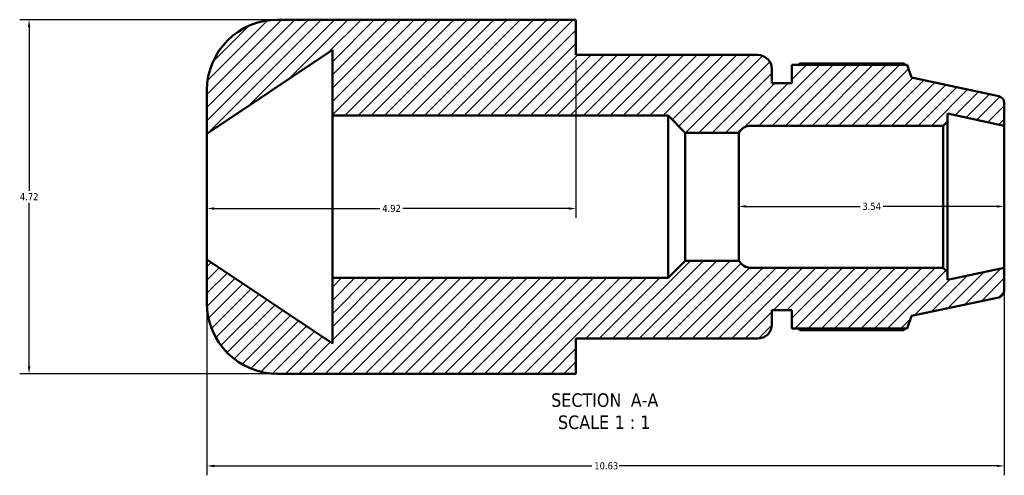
# Model space of a CAD drawing. Header units: inches. Extents: x 0.1 to 45.6, y -12 to 29.5.
# Tile 1 of 7: x 11.1 to 24.2, y -12 to -5.9. Entities that reach past the tile are written whole.
import ezdxf

# ---------------------------------------------------------------- set-up
doc = ezdxf.new("R2010")
doc.units = ezdxf.units.IN
doc.header["$MEASUREMENT"] = 0
for name, color, linetype, lineweight in [('Dimension (ANSI)', 7, 'Continuous', 25), ('Hatch (ANSI)', 7, 'Continuous', 18), ('Symbol (ANSI)', 7, 'Continuous', 25), ('Visible (ANSI)', 7, 'Continuous', 50)]:
    doc.layers.add(name, color=color, linetype=linetype, lineweight=lineweight)
doc.styles.add('Label Text (ANSI)', font='tahoma.ttf')
doc.styles.add('Note Text (ANSI)', font='tahoma.ttf')
doc.dimstyles.new('Default (ANSI)', dxfattribs={"dimtxt": 0.094488, "dimasz": 0.098425, "dimexe": 0.125, "dimexo": 0.0625, "dimgap": 0.031496, "dimtad": 0, "dimtih": 1, "dimtoh": 1, "dimrnd": 1e-08, "dimzin": 4, "dimdsep": 46, "dimtxsty": 'Note Text (ANSI)', "dimcen": 0.09, "dimdle": 0.393701, "dimclrd": 256, "dimclre": 256, "dimclrt": 5, "dimadec": 0, "dimazin": 1, "dimtfac": 1, "dimtofl": 0, "dimtmove": 0, "dimatfit": 3, "dimfxl": 1, "dimtolj": 1, "dimtzin": 4, "dimlwd": -1, "dimlwe": -1, "dimarcsym": 0})

# ---------------------------------------------------------------- blocks, each defined once
blk = doc.blocks.new('*D7')
at = {"layer": 'Defpoints', "color": 0, "transparency": 16777216}
for p in [(13.572, -9.137), (24.202, -9.246), (24.202, -11.887)]:
    blk.add_point(p, dxfattribs=at)
at = {"layer": 'Dimension (ANSI)', "transparency": 16777216}
for p, q in [((13.572, -9.199), (13.572, -12.012)), ((24.202, -9.308), (24.202, -12.012)), ((13.67, -11.887), (18.705, -11.887)), ((24.103, -11.887), (19.069, -11.887))]:
    blk.add_line(p, q, dxfattribs=at)
for points in [[(13.67, -11.871), (13.67, -11.904), (13.572, -11.887)], [(24.103, -11.871), (24.103, -11.904), (24.202, -11.887)]]:
    blk.add_solid(points, dxfattribs=at)
at = {"layer": 'Dimension (ANSI)', "color": 5, "transparency": 16777216, "insert": (18.736, -11.838), "char_height": 0.0945, "attachment_point": 1, "style": 'Note Text (ANSI)'}
blk.add_mtext('\\A1;10.63', dxfattribs=at)
blk = doc.blocks.new('*D8')
at = {"layer": 'Defpoints', "color": 0, "transparency": 16777216}
for p in [(14.516, -5.939), (11.202, -10.659), (14.516, -10.659)]:
    blk.add_point(p, dxfattribs=at)
at = {"layer": 'Dimension (ANSI)', "transparency": 16777216}
for p, q in [((14.453, -5.939), (11.077, -5.939)), ((11.202, -6.038), (11.202, -8.219)), ((11.202, -10.561), (11.202, -8.379)), ((14.453, -10.659), (11.077, -10.659))]:
    blk.add_line(p, q, dxfattribs=at)
for points in [[(11.186, -6.038), (11.219, -6.038), (11.202, -5.939)], [(11.186, -10.561), (11.219, -10.561), (11.202, -10.659)]]:
    blk.add_solid(points, dxfattribs=at)
at = {"layer": 'Dimension (ANSI)', "color": 5, "transparency": 16777216, "insert": (11.08, -8.251), "char_height": 0.0945, "attachment_point": 1, "style": 'Note Text (ANSI)'}
blk.add_mtext('\\A1;4.72', dxfattribs=at)
blk = doc.blocks.new('*D10')
at = {"layer": 'Defpoints', "color": 0, "transparency": 16777216}
for p in [(20.662, -8.299), (24.202, -8.299), (24.202, -8.428)]:
    blk.add_point(p, dxfattribs=at)
at = {"layer": 'Dimension (ANSI)', "transparency": 16777216}
for p, q in [((20.76, -8.428), (22.279, -8.428)), ((24.103, -8.428), (22.585, -8.428))]:
    blk.add_line(p, q, dxfattribs=at)
for points in [[(20.76, -8.412), (20.76, -8.444), (20.662, -8.428)], [(24.103, -8.412), (24.103, -8.444), (24.202, -8.428)]]:
    blk.add_solid(points, dxfattribs=at)
at = {"layer": 'Dimension (ANSI)', "color": 5, "transparency": 16777216, "insert": (22.31, -8.379), "char_height": 0.0945, "attachment_point": 1, "style": 'Note Text (ANSI)'}
blk.add_mtext('\\A1;3.54', dxfattribs=at)
blk = doc.blocks.new('*D11')
at = {"layer": 'Defpoints', "color": 0, "transparency": 16777216}
for p in [(18.492, -6.409), (13.572, -8.456), (13.572, -8.456)]:
    blk.add_point(p, dxfattribs=at)
at = {"layer": 'Dimension (ANSI)', "transparency": 16777216}
for p, q in [((18.492, -6.472), (18.492, -8.581)), ((13.67, -8.456), (15.878, -8.456)), ((18.393, -8.456), (16.185, -8.456))]:
    blk.add_line(p, q, dxfattribs=at)
for points in [[(13.67, -8.44), (13.67, -8.473), (13.572, -8.456)], [(18.393, -8.44), (18.393, -8.473), (18.492, -8.456)]]:
    blk.add_solid(points, dxfattribs=at)
at = {"layer": 'Dimension (ANSI)', "color": 5, "transparency": 16777216, "insert": (15.91, -8.407), "char_height": 0.0945, "attachment_point": 1, "style": 'Note Text (ANSI)'}
blk.add_mtext('\\A1;4.92', dxfattribs=at)

msp = doc.modelspace()

# ---------------------------------------------------------------- hatches: boundary and pattern name
at = {"layer": 'Hatch (ANSI)'}
h = msp.add_hatch(dxfattribs=at)
h.set_pattern_fill('ANSI31', color=256, style=0)
edge = h.paths.add_edge_path()
edge.add_ellipse((24.1072, -9.548), major_axis=(0.0926, 0.0197), ratio=1, start_angle=270, end_angle=348)
edge.add_line((24.2019, -9.548), (24.2019, -9.246))
edge.add_line((24.2019, -9.246), (23.4426, -9.4074))
edge.add_line((23.4426, -9.4074), (23.4426, -9.3028))
edge.add_line((23.4426, -9.3028), (23.3858, -9.246))
edge.add_line((23.3858, -9.246), (20.8256, -9.246))
edge.add_ellipse((20.8256, -9.057), major_axis=(-0.189, 0), ratio=1, start_angle=29.93525, end_angle=90, ccw=False)
edge.add_line((20.6619, -9.1513), (19.9499, -9.1513))
edge.add_line((19.9499, -9.1513), (19.7198, -9.3814))
edge.add_line((19.7198, -9.3814), (15.2447, -9.3814))
edge.add_line((15.2447, -9.3814), (15.2447, -10.2571))
edge.add_line((15.2447, -10.2571), (13.5719, -9.1366))
edge.add_line((13.5719, -9.1366), (13.5719, -9.7151))
edge.add_ellipse((14.5159, -9.7151), major_axis=(0, -0.944), ratio=1, start_angle=270, end_angle=360)
edge.add_line((14.5159, -10.6591), (18.1143, -10.6591))
edge.add_line((18.1143, -10.6591), (18.4919, -10.6591))
edge.add_line((18.4919, -10.6591), (18.4919, -10.1891))
edge.add_line((18.4919, -10.1891), (20.9151, -10.1891))
edge.add_ellipse((20.9151, -10.0001), major_axis=(0.189, 0), ratio=1, start_angle=270, end_angle=360)
edge.add_line((21.1041, -10.0001), (21.1041, -9.8111))
edge.add_line((21.1041, -9.8111), (21.3699, -9.8111))
edge.add_line((21.3699, -9.8111), (21.3699, -10.0568))
edge.add_line((21.3699, -10.0568), (22.908, -10.0568))
edge.add_line((22.908, -10.0568), (22.9629, -9.8881))
edge.add_line((22.9629, -9.8881), (24.1269, -9.6407))
edge = h.paths.add_edge_path()
edge.add_ellipse((24.1072, -7.0502), major_axis=(0, 0.0947), ratio=1, start_angle=270, end_angle=348)
edge.add_line((24.1269, -6.9576), (22.9629, -6.7102))
edge.add_line((22.9629, -6.7102), (22.908, -6.5414))
edge.add_line((22.908, -6.5414), (21.3699, -6.5414))
edge.add_line((21.3699, -6.5414), (21.3699, -6.7871))
edge.add_line((21.3699, -6.7871), (21.1041, -6.7871))
edge.add_line((21.1041, -6.7871), (21.1041, -6.5981))
edge.add_ellipse((20.9151, -6.5981), major_axis=(0, 0.189), ratio=1, start_angle=270, end_angle=360)
edge.add_line((20.9151, -6.4091), (18.4919, -6.4091))
edge.add_line((18.4919, -6.4091), (18.4919, -5.9391))
edge.add_line((18.4919, -5.9391), (18.1143, -5.9391))
edge.add_line((18.1143, -5.9391), (14.5159, -5.9391))
edge.add_ellipse((14.5159, -6.8831), major_axis=(-0.944, 0), ratio=1, start_angle=270, end_angle=360)
edge.add_line((13.5719, -6.8831), (13.5719, -7.4616))
edge.add_line((13.5719, -7.4616), (15.2447, -6.3412))
edge.add_line((15.2447, -6.3412), (15.2447, -7.2169))
edge.add_line((15.2447, -7.2169), (19.7198, -7.2169))
edge.add_line((19.7198, -7.2169), (19.9499, -7.447))
edge.add_line((19.9499, -7.447), (20.6619, -7.447))
edge.add_ellipse((20.8256, -7.5413), major_axis=(0.0943, 0.1638), ratio=1, start_angle=29.93525, end_angle=90, ccw=False)
edge.add_line((20.8256, -7.3523), (23.3858, -7.3523))
edge.add_line((23.3858, -7.3523), (23.4426, -7.2955))
edge.add_line((23.4426, -7.2955), (23.4426, -7.1909))
edge.add_line((23.4426, -7.1909), (24.2019, -7.3523))
edge.add_line((24.2019, -7.3523), (24.2019, -7.0502))

# ---------------------------------------------------------------- linework, layer by layer
at = {"layer": 'Visible (ANSI)'}
for p, q in [((18.1143, -5.9391), (14.5159, -5.9391)), ((18.4919, -5.9391), (18.1143, -5.9391)), ((18.4919, -6.4091), (18.4919, -5.9391)), ((13.5719, -7.4616), (15.2447, -6.3412)), ((15.2447, -6.3412), (15.2447, -7.2169)), ((20.9151, -6.4091), (18.4919, -6.4091)), ((22.908, -6.5414), (21.3699, -6.5414)), ((21.3699, -6.5414), (21.3699, -6.7871)), ((22.865, -6.5208), (21.4833, -6.5208)), ((22.9629, -6.7102), (22.908, -6.5414)), ((21.1041, -6.7871), (21.1041, -6.5981)), ((21.3699, -6.7871), (21.1041, -6.7871)), ((24.1269, -6.9576), (22.9629, -6.7102)), ((13.5719, -6.8831), (13.5719, -7.4616)), ((24.2019, -7.3523), (24.2019, -7.0502)), ((15.2447, -7.2169), (19.7198, -7.2169)), ((15.2447, -9.3814), (15.2447, -7.2169)), ((19.7198, -7.2169), (19.9499, -7.447)), ((19.7198, -9.3814), (19.7198, -7.2169)), ((23.4426, -7.2955), (23.4426, -7.1909)), ((23.4426, -7.1909), (24.2019, -7.3523)), ((23.3858, -7.3523), (23.4426, -7.2955)), ((23.4426, -9.3028), (23.4426, -7.2955)), ((13.5719, -9.1366), (13.5719, -7.4616)), ((19.9499, -7.447), (20.6619, -7.447)), ((19.9499, -9.1513), (19.9499, -7.447)), ((20.6619, -9.1513), (20.6619, -7.447)), ((20.8256, -7.3523), (23.3858, -7.3523)), ((23.3858, -7.3523), (23.3858, -9.246)), ((24.2019, -9.246), (24.2019, -7.3523)), ((15.2447, -10.2571), (13.5719, -9.1366)), ((13.5719, -9.1366), (13.5719, -9.7151)), ((19.9499, -9.1513), (19.7198, -9.3814)), ((20.6619, -9.1513), (19.9499, -9.1513)), ((23.3858, -9.246), (20.8256, -9.246)), ((23.4426, -9.3028), (23.3858, -9.246)), ((24.2019, -9.246), (23.4426, -9.4074)), ((23.4426, -9.4074), (23.4426, -9.3028)), ((24.2019, -9.548), (24.2019, -9.246)), ((19.7198, -9.3814), (15.2447, -9.3814)), ((15.2447, -9.3814), (15.2447, -10.2571)), ((22.9629, -9.8881), (24.1269, -9.6407)), ((21.1041, -10.0001), (21.1041, -9.8111)), ((21.1041, -9.8111), (21.3699, -9.8111)), ((21.3699, -9.8111), (21.3699, -10.0568)), ((22.908, -10.0568), (22.9629, -9.8881)), ((21.3699, -10.0568), (22.908, -10.0568)), ((21.4833, -10.0775), (22.865, -10.0775)), ((18.4919, -10.6591), (18.4919, -10.1891)), ((18.4919, -10.1891), (20.9151, -10.1891)), ((14.5159, -10.6591), (18.1143, -10.6591)), ((18.1143, -10.6591), (18.4919, -10.6591))]:
    msp.add_line(p, q, dxfattribs=at)
for centre, radius, start, end in [((14.5159, -6.8831), 0.944, 90, 180), ((20.9151, -6.5981), 0.189, 0, 90), ((24.1072, -7.0502), 0.0947, 0, 78), ((20.8256, -7.5413), 0.189, 90, 150.06475), ((20.8256, -9.057), 0.189, 209.93525, 270), ((24.1072, -9.548), 0.0947, 282, 0), ((14.5159, -9.7151), 0.944, 180, 270), ((20.9151, -10.0001), 0.189, 270, 0)]:
    msp.add_arc(centre, radius, start, end, dxfattribs=at)
for points, weights in [([(21.4503, -6.5414), (21.4665, -6.5312), (21.4833, -6.5208)], [1.01079122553, 1.01269404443, 1.01445012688]), ([(22.8757, -6.5414), (22.8705, -6.5312), (22.865, -6.5208)], [1.00145671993, 1.00080223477, 1]), ([(21.4833, -10.0775), (21.4665, -10.0671), (21.4503, -10.0568)], [1.01445012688, 1.01269404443, 1.01079122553]), ([(22.865, -10.0775), (22.8705, -10.0671), (22.8757, -10.0568)], [1, 1.00080223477, 1.00145671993])]:
    msp.add_rational_spline(points, weights, degree=2, dxfattribs=at)

# ---------------------------------------------------------------- texts
at = {"layer": 'Symbol (ANSI)', "char_height": 0.18, "attachment_point": 7, "style": 'Label Text (ANSI)'}
for s, insert in [('SECTION', (18.1615, -11.1026)), (' A-A', (19.155, -11.0988)), ('SCALE', (18.2528, -11.3984)), (' 1 : 1', (18.9405, -11.3952))]:
    msp.add_mtext(s, dxfattribs=dict(at, insert=insert))

# ---------------------------------------------------------------- dimensions: what is measured, and where the dimension line sits
at = {"layer": 'Dimension (ANSI)'}
for base, p1, p2, angle, override, picture, middle in [((11.2022, -10.6591), (14.5159, -5.9391), (14.5159, -10.6591), 90, {"dimgap": 0.031496, "dimdec": 2, "dimtol": 0, "dimlim": 0, "dimtp": 0, "dimtm": 0, "dimtdec": 2, "dimatfit": 1}, '*D8', (11.2022, -8.2991)), ((24.2019, -8.428), (20.6619, -8.2991), (24.2019, -8.2991), 180, {"dimgap": 0.031496, "dimtih": 0, "dimtoh": 0, "dimdec": 2, "dimse1": 1, "dimse2": 1, "dimtol": 0, "dimlim": 0, "dimtp": 0, "dimtm": 0, "dimtdec": 2, "dimatfit": 1}, '*D10', (22.4319, -8.428)), ((24.2019, -11.8871), (13.5719, -9.1366), (24.2019, -9.246), 180, {"dimgap": 0.031496, "dimtih": 0, "dimtoh": 0, "dimdec": 2, "dimtol": 0, "dimlim": 0, "dimtp": 0, "dimtm": 0, "dimtdec": 2, "dimatfit": 1}, '*D7', (18.8869, -11.8871))]:
    dim = msp.add_linear_dim(base=base, p1=p1, p2=p2, angle=angle, dimstyle='Default (ANSI)', override=override, dxfattribs=at)
    dim.commit()
    dim.dimension.update_dxf_attribs({"geometry": picture, "text_midpoint": middle, "dimtype": 160})
dim = msp.add_linear_dim(base=(13.5719, -8.4564), p1=(18.4919, -6.4091), p2=(13.5719, -8.4564), dimstyle='Default (ANSI)', override={"dimgap": 0.031496, "dimtih": 0, "dimtoh": 0, "dimdec": 2, "dimse2": 1, "dimtol": 0, "dimlim": 0, "dimtp": 0, "dimtm": 0, "dimtdec": 2, "dimatfit": 1}, dxfattribs=at)
dim.commit()
dim.dimension.update_dxf_attribs({"geometry": '*D11', "text_midpoint": (16.0319, -8.4564), "dimtype": 160})

doc.saveas('drawing.dxf')
